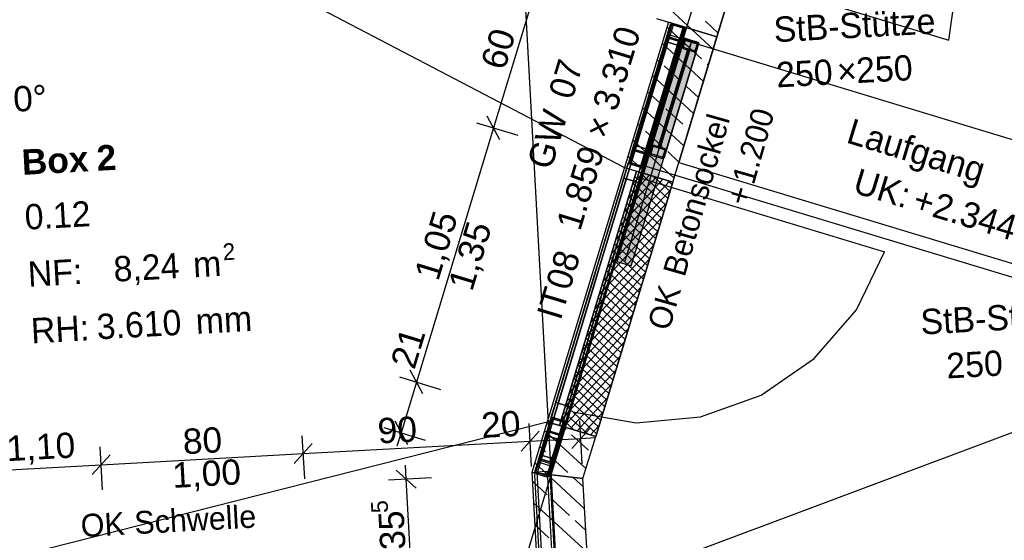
# Model space of a CAD drawing. Extents: x 199 to 1388, y 138 to 979.
# Tile 70 of 155: x 599 to 677, y 567 to 608. Entities that reach past the tile are written whole.
import ezdxf
from ezdxf.lldxf.tags import DXFTag

# ---------------------------------------------------------------- set-up
doc = ezdxf.new("R2010")
doc.units = 0
doc.layers.get('0').update_dxf_attribs({"lineweight": 25})
for name, color, linetype, lineweight, true_color in [('01AFU Allgemein Bemaßung-A07ET47HDI', 7, 'Continuous', 25, 0x848484), ('20 Bodenaufbau - Gefällelinien', 7, 'Continuous', 25, 0x848484), ('20 Dach Stb-Decke-A07ET47IDI', 7, 'Continuous', 25, 0x848484), ('20 Gitter Laufgänge-A07ET47XDI', 7, 'Continuous', 25, 0x848484), ('20 Gitterwände - Beschriftung-A07ET47UDI', 7, 'Continuous', 25, 0x848484), ('20 Gitterwände-A07ET47DDI', 7, 'Continuous', 25, 0x848484), ('20 Höhen Schwellen', 7, 'Continuous', 25, 0x848484), ('20 Innenwände - Sockel-A07ET47LDI', 7, 'Continuous', 25, 0x848484), ('20 Platzbedarf Schieber', 7, 'Continuous', 25, 0x848484), ('20 Räume Innen', 7, 'Continuous', 25, 0x848484), ('20 Schieber', 7, 'Continuous', 25, 0x848484), ('20 Stützen - Beschriftung-A07ET47VDI', 7, 'Continuous', 25, 0x848484), ('20 Stützen-A07ET47WDI', 7, 'Continuous', 25, 0x848484), ('70 Bodenabläufe+Rinnen', 7, 'Continuous', 25, 0x848484), ('A-0', 7, 'Continuous', 25, 0x848484), ('H_Raumnummer', 7, 'Continuous', 18, 0xcc9900), ('UPO_Loop2', 140, 'Continuous', 30, 0x00bfff), ('Uponor_ZonenGrenze', 1, 'Continuous', 25, 0xff0000)]:
    doc.layers.add(name, color=color, linetype=linetype, lineweight=lineweight, true_color=true_color)
doc.layers.add('02 Raster Gebäude-A07ET47NDI', color=7, linetype='Continuous', lineweight=25)
doc.styles.get("Standard").update_dxf_attribs({"font": 'arial.ttf'})
tags = doc.linetypes.add('Raster-A07ET47ODI', pattern=[0.2, 0.1, -0.05, 0, -0.05]).pattern_tags.tags
tags[10:11] = [DXFTag(74, 4), DXFTag(75, 0), DXFTag(340, '0'), DXFTag(46, 1.0), DXFTag(50, 0.0), DXFTag(44, 0.0), DXFTag(45, 0.0)]
tags[8:9] = [DXFTag(74, 4), DXFTag(75, 0), DXFTag(340, '0'), DXFTag(46, 1.0), DXFTag(50, 0.0), DXFTag(44, 0.0), DXFTag(45, 0.0)]
tags[6:7] = [DXFTag(74, 4), DXFTag(75, 0), DXFTag(340, '0'), DXFTag(46, 1.0), DXFTag(50, 0.0), DXFTag(44, 0.0), DXFTag(45, 0.0)]
tags[4:5] = [DXFTag(74, 4), DXFTag(75, 0), DXFTag(340, '0'), DXFTag(46, 1.0), DXFTag(50, 0.0), DXFTag(44, 0.0), DXFTag(45, 0.0)]
tags = doc.linetypes.add('Strichlinie', pattern=[0.75, 0.5, -0.25]).pattern_tags.tags
tags[6:7] = [DXFTag(74, 4), DXFTag(75, 0), DXFTag(340, '0'), DXFTag(46, 1.0), DXFTag(50, 0.0), DXFTag(44, 0.0), DXFTag(45, 0.0)]
tags[4:5] = [DXFTag(74, 4), DXFTag(75, 0), DXFTag(340, '0'), DXFTag(46, 1.0), DXFTag(50, 0.0), DXFTag(44, 0.0), DXFTag(45, 0.0)]
tags = doc.linetypes.add('Strichlinie eng-A07ET47GDI', pattern=[0.115, 0.075, -0.04]).pattern_tags.tags
tags[6:7] = [DXFTag(74, 4), DXFTag(75, 0), DXFTag(340, '0'), DXFTag(46, 1.0), DXFTag(50, 0.0), DXFTag(44, 0.0), DXFTag(45, 0.0)]
tags[4:5] = [DXFTag(74, 4), DXFTag(75, 0), DXFTag(340, '0'), DXFTag(46, 1.0), DXFTag(50, 0.0), DXFTag(44, 0.0), DXFTag(45, 0.0)]
tags = doc.linetypes.add('Strichpunktx2', pattern=[2, 1, -0.5, 0, -0.5]).pattern_tags.tags
tags[10:11] = [DXFTag(74, 4), DXFTag(75, 0), DXFTag(340, '0'), DXFTag(46, 1.0), DXFTag(50, 0.0), DXFTag(44, 0.0), DXFTag(45, 0.0)]
tags[8:9] = [DXFTag(74, 4), DXFTag(75, 0), DXFTag(340, '0'), DXFTag(46, 1.0), DXFTag(50, 0.0), DXFTag(44, 0.0), DXFTag(45, 0.0)]
tags[6:7] = [DXFTag(74, 4), DXFTag(75, 0), DXFTag(340, '0'), DXFTag(46, 1.0), DXFTag(50, 0.0), DXFTag(44, 0.0), DXFTag(45, 0.0)]
tags[4:5] = [DXFTag(74, 4), DXFTag(75, 0), DXFTag(340, '0'), DXFTag(46, 1.0), DXFTag(50, 0.0), DXFTag(44, 0.0), DXFTag(45, 0.0)]
tags = doc.linetypes.add('Öffnungslinie Tür Fenster-A07ET47JDI', pattern=[0.115, 0.075, -0.04]).pattern_tags.tags
tags[6:7] = [DXFTag(74, 4), DXFTag(75, 0), DXFTag(340, '0'), DXFTag(46, 1.0), DXFTag(50, 0.0), DXFTag(44, 0.0), DXFTag(45, 0.0)]
tags[4:5] = [DXFTag(74, 4), DXFTag(75, 0), DXFTag(340, '0'), DXFTag(46, 1.0), DXFTag(50, 0.0), DXFTag(44, 0.0), DXFTag(45, 0.0)]

# ---------------------------------------------------------------- blocks, each defined once
blk = doc.blocks.new('Referenz-A07ET47ZDI', base_point=(226.995, 158.1))
at = {"layer": '01AFU Allgemein Bemaßung-A07ET47HDI'}
for p, q in [((639.937, 611.115), (636.454, 599.628)), ((636.954, 598.692), (635.954, 600.563)), ((635.108, 600.036), (638.368, 599.047)), ((636.454, 599.628), (630.363, 579.539)), ((630.863, 578.604), (629.863, 580.474)), ((629.017, 579.947), (632.277, 578.959)), ((630.363, 579.539), (629.147, 575.53)), ((628.647, 576.465), (629.647, 574.594)), ((643.459, 573.081), (643.272, 576.482)), ((627.801, 575.938), (631.061, 574.949)), ((640.063, 575.649), (638.647, 574.069)), ((639.465, 572.862), (639.278, 576.263)), ((642.641, 574.288), (644.057, 575.868)), ((621.536, 571.881), (621.35, 575.282)), ((621.427, 573.878), (639.355, 574.859)), ((629.147, 575.53), (628.821, 574.453)), ((639.355, 574.859), (643.349, 575.078)), ((643.349, 575.078), (644.473, 575.139)), ((605.56, 571.006), (605.374, 574.407)), ((622.135, 574.668), (620.719, 573.088)), ((606.159, 573.793), (604.743, 572.213)), ((605.451, 573.003), (621.427, 573.878)), ((583.476, 571.8), (605.451, 573.003)), ((630.351, 571.143), (628.772, 572.559)), ((629.561, 571.851), (629.5, 572.974)), ((631.558, 571.96), (628.157, 571.774)), ((629.95, 564.747), (629.561, 571.851))]:
    blk.add_line(p, q, dxfattribs=at)
at = {"layer": '02 Raster Gebäude-A07ET47NDI', "linetype": 'Raster-A07ET47ODI', "ltscale": 56.250004}
for p, q in [((620.326, 949.934), (657.302, 274.449)), ((549.598, 270.755), (710.068, 800))]:
    blk.add_line(p, q, dxfattribs=at)
at = {"layer": '20 Bodenaufbau - Gefällelinien', "linetype": 'Öffnungslinie Tür Fenster-A07ET47JDI', "ltscale": 56.250004}
for p, q in [((589.948, 626.272), (646.795, 596.492)), ((585.119, 562.293), (640.704, 576.403)), ((680.499, 576.691), (644.01, 563.013))]:
    blk.add_line(p, q, dxfattribs=at)
at = {"layer": '20 Dach Stb-Decke-A07ET47IDI', "linetype": 'Öffnungslinie Tür Fenster-A07ET47JDI', "ltscale": 56.250004}
for p, q in [((687.076, 715.555), (651.096, 596.89)), ((651.096, 596.89), (689.375, 585.284))]:
    blk.add_line(p, q, dxfattribs=at)
at = {"layer": '20 Gitter Laufgänge-A07ET47XDI', "linetype": 'Strichlinie', "ltscale": 56.250004}
for p, q in [((651.331, 606.613), (648.311, 596.661)), ((692.472, 594.13), (651.331, 606.613)), ((648.311, 596.661), (689.452, 584.178))]:
    blk.add_line(p, q, dxfattribs=at)
at = {"layer": '20 Gitterwände-A07ET47DDI', "linetype": 'Strichlinie', "ltscale": 56.250004}
for p, q in [((653.292, 612.379), (672.432, 606.577)), ((672.432, 606.577), (673.119, 611.626)), ((648.214, 595.642), (667.353, 589.836)), ((665.12, 585.256), (667.353, 589.836)), ((661.796, 581.394), (665.12, 585.256)), ((657.601, 578.504), (661.796, 581.394)), ((652.808, 576.774), (657.601, 578.504)), ((642.71, 577.169), (647.734, 576.319)), ((647.734, 576.319), (652.808, 576.774))]:
    blk.add_line(p, q, dxfattribs=at)
at = {"layer": '20 Gitterwände-A07ET47DDI', "linetype": 'Strichlinie eng-A07ET47GDI', "ltscale": 56.250004}
for p, q in [((650.412, 607.73), (647.103, 596.817)), ((650.661, 607.863), (647.294, 596.759)), ((651.427, 607.631), (648.06, 596.527)), ((650.412, 607.73), (650.467, 607.818)), ((650.467, 607.818), (650.558, 607.867)), ((650.558, 607.867), (650.661, 607.863)), ((650.661, 607.863), (651.427, 607.631)), ((651.427, 607.631), (651.515, 607.577)), ((651.515, 607.577), (651.564, 607.485)), ((651.564, 607.485), (651.56, 607.382)), ((651.56, 607.382), (648.251, 596.469)), ((647.103, 596.817), (644.618, 588.622)), ((647.294, 596.759), (644.81, 588.564)), ((648.06, 596.527), (645.575, 588.332)), ((648.251, 596.469), (645.767, 588.274)), ((644.618, 588.622), (644.393, 587.88)), ((644.81, 588.564), (644.584, 587.822)), ((645.575, 588.332), (645.35, 587.59)), ((645.767, 588.274), (645.541, 587.532)), ((644.393, 587.88), (640.675, 575.618)), ((644.584, 587.822), (640.867, 575.56)), ((645.35, 587.59), (641.632, 575.328)), ((645.541, 587.532), (641.824, 575.27)), ((640.675, 575.618), (639.738, 572.527)), ((640.867, 575.56), (639.872, 572.278)), ((641.632, 575.328), (640.637, 572.046)), ((641.824, 575.27), (640.887, 572.179)), ((639.738, 572.527), (639.735, 572.424)), ((639.721, 572.307), (639.699, 572.205)), ((639.699, 572.205), (640.068, 565.501)), ((639.79, 572.384), (639.721, 572.307)), ((639.735, 572.424), (639.784, 572.333)), ((639.784, 572.333), (639.872, 572.278)), ((639.888, 572.416), (639.79, 572.384)), ((639.872, 572.278), (640.637, 572.046)), ((640.687, 572.46), (639.888, 572.416)), ((639.888, 572.416), (640.278, 565.312)), ((640.637, 572.046), (640.741, 572.042)), ((640.687, 572.46), (641.077, 565.356)), ((640.788, 572.439), (640.687, 572.46)), ((640.741, 572.042), (640.832, 572.091)), ((640.865, 572.37), (640.788, 572.439)), ((640.832, 572.091), (640.887, 572.179)), ((640.898, 572.271), (640.865, 572.37)), ((640.898, 572.271), (641.266, 565.567))]:
    blk.add_line(p, q, dxfattribs=at)
at = {"layer": '20 Gitterwände-A07ET47DDI'}
for p, q in [((650.18, 606.965), (650.412, 607.73)), ((650.275, 606.935), (650.508, 607.701)), ((650.412, 607.73), (650.467, 607.818)), ((650.467, 607.818), (650.558, 607.867)), ((650.508, 607.701), (650.535, 607.745)), ((650.535, 607.745), (650.581, 607.769)), ((650.558, 607.867), (650.661, 607.863)), ((650.581, 607.769), (650.632, 607.768)), ((650.632, 607.768), (651.398, 607.536)), ((650.661, 607.863), (651.427, 607.631)), ((650.9, 607.791), (650.825, 607.709)), ((651.431, 607.629), (651.356, 607.548)), ((651.398, 607.536), (651.442, 607.508)), ((651.427, 607.631), (651.515, 607.577)), ((651.442, 607.508), (651.466, 607.463)), ((651.515, 607.577), (651.564, 607.485)), ((651.56, 607.382), (651.564, 607.485)), ((647.393, 597.774), (650.18, 606.965)), ((647.643, 597.907), (650.313, 606.715)), ((650.217, 606.744), (650.125, 606.438)), ((650.176, 606.861), (650.18, 606.965)), ((650.176, 606.861), (650.225, 606.77)), ((650.356, 607.201), (650.2, 607.032)), ((651.174, 606.454), (650.217, 606.744)), ((650.225, 606.77), (650.313, 606.715)), ((650.274, 606.884), (650.275, 606.935)), ((650.274, 606.884), (650.298, 606.838)), ((650.387, 606.958), (650.291, 606.987)), ((650.298, 606.838), (650.342, 606.811)), ((650.313, 606.715), (651.079, 606.483)), ((650.342, 606.811), (650.387, 606.958)), ((650.342, 606.811), (651.108, 606.579)), ((651.152, 606.726), (650.387, 606.958)), ((650.603, 606.732), (650.528, 606.65)), ((651.108, 606.579), (651.152, 606.726)), ((651.248, 606.697), (651.152, 606.726)), ((651.232, 606.645), (651.465, 607.411)), ((651.328, 606.616), (651.56, 607.382)), ((651.465, 607.411), (651.466, 607.463)), ((650.125, 606.438), (647.64, 598.243)), ((650.22, 606.409), (647.735, 598.214)), ((647.735, 598.214), (650.22, 606.409)), ((648.408, 597.675), (651.079, 606.483)), ((648.501, 597.981), (650.986, 606.177)), ((650.986, 606.177), (648.501, 597.981)), ((648.541, 597.426), (651.328, 606.616)), ((648.597, 597.952), (651.082, 606.148)), ((650.22, 606.409), (650.125, 606.438)), ((650.125, 606.438), (651.082, 606.148)), ((650.986, 606.177), (650.22, 606.409)), ((651.082, 606.148), (650.986, 606.177)), ((651.079, 606.483), (651.182, 606.48)), ((651.082, 606.148), (651.174, 606.454)), ((651.108, 606.579), (651.159, 606.577)), ((651.159, 606.577), (651.205, 606.601)), ((651.182, 606.48), (651.273, 606.528)), ((651.205, 606.601), (651.232, 606.645)), ((651.273, 606.528), (651.328, 606.616)), ((647.64, 598.243), (647.547, 597.936)), ((648.597, 597.952), (647.64, 598.243)), ((647.64, 598.243), (647.735, 598.214)), ((647.735, 598.214), (648.501, 597.981)), ((647.161, 597.008), (647.393, 597.774)), ((647.257, 596.979), (647.489, 597.745)), ((647.323, 596.855), (647.613, 597.812)), ((647.393, 597.774), (647.448, 597.862)), ((647.448, 597.862), (647.539, 597.911)), ((647.489, 597.745), (647.516, 597.789)), ((647.516, 597.789), (647.562, 597.813)), ((647.539, 597.911), (647.643, 597.907)), ((647.547, 597.936), (648.504, 597.646)), ((647.562, 597.813), (647.613, 597.812)), ((647.613, 597.812), (648.379, 597.579)), ((647.643, 597.907), (648.408, 597.675)), ((647.85, 597.844), (647.774, 597.763)), ((648.089, 596.622), (648.379, 597.579)), ((648.214, 596.689), (648.446, 597.455)), ((648.381, 597.683), (648.306, 597.602)), ((648.309, 596.66), (648.541, 597.426)), ((648.379, 597.579), (648.423, 597.552)), ((648.408, 597.675), (648.496, 597.62)), ((648.423, 597.552), (648.447, 597.506)), ((648.446, 597.455), (648.447, 597.506)), ((648.496, 597.62), (648.545, 597.529)), ((648.501, 597.981), (648.597, 597.952)), ((648.504, 597.646), (648.597, 597.952)), ((648.541, 597.426), (648.545, 597.529)), ((644.618, 588.622), (647.103, 596.817)), ((644.81, 588.564), (647.294, 596.759)), ((647.103, 596.817), (646.755, 595.669)), ((647.103, 596.817), (647.161, 597.008)), ((648.251, 596.469), (647.103, 596.817)), ((647.158, 596.905), (647.161, 597.008)), ((647.158, 596.905), (647.206, 596.814)), ((647.357, 597.31), (647.201, 597.141)), ((647.206, 596.814), (647.294, 596.759)), ((647.255, 596.928), (647.257, 596.979)), ((647.255, 596.928), (647.279, 596.882)), ((647.279, 596.882), (647.323, 596.855)), ((647.294, 596.759), (648.06, 596.527)), ((647.323, 596.855), (648.089, 596.622)), ((647.553, 596.785), (647.478, 596.703)), ((648.089, 596.622), (648.141, 596.621)), ((648.141, 596.621), (648.186, 596.645)), ((648.186, 596.645), (648.214, 596.689)), ((648.251, 596.469), (648.309, 596.66)), ((648.255, 596.572), (648.309, 596.66)), ((645.575, 588.332), (648.06, 596.527)), ((645.767, 588.274), (648.251, 596.469)), ((647.903, 595.32), (648.251, 596.469)), ((648.06, 596.527), (648.163, 596.523)), ((648.163, 596.523), (648.255, 596.572)), ((646.755, 595.669), (641.372, 577.915)), ((641.563, 577.857), (646.946, 595.611)), ((646.946, 595.611), (641.563, 577.857)), ((642.329, 577.625), (647.712, 595.378)), ((647.712, 595.378), (642.329, 577.625)), ((642.52, 577.567), (647.903, 595.32)), ((646.946, 595.611), (646.755, 595.669)), ((646.755, 595.669), (647.903, 595.32)), ((647.712, 595.378), (646.946, 595.611)), ((647.903, 595.32), (647.712, 595.378)), ((640.965, 576.575), (644.618, 588.622)), ((641.215, 576.708), (644.81, 588.564)), ((641.98, 576.476), (645.575, 588.332)), ((642.114, 576.227), (645.767, 588.274)), ((641.372, 577.915), (641.023, 576.766)), ((641.372, 577.915), (641.563, 577.857)), ((642.52, 577.567), (641.372, 577.915)), ((641.563, 577.857), (642.329, 577.625)), ((642.172, 576.418), (642.52, 577.567)), ((642.329, 577.625), (642.52, 577.567)), ((640.733, 575.809), (640.965, 576.575)), ((640.829, 575.78), (641.061, 576.546)), ((641.026, 576.43), (640.87, 576.261)), ((640.896, 575.656), (641.186, 576.613)), ((640.965, 576.575), (641.02, 576.663)), ((641.02, 576.663), (641.111, 576.712)), ((641.023, 576.766), (642.172, 576.418)), ((641.061, 576.546), (641.088, 576.59)), ((641.088, 576.59), (641.134, 576.614)), ((641.111, 576.712), (641.215, 576.708)), ((641.134, 576.614), (641.186, 576.613)), ((641.186, 576.613), (641.951, 576.38)), ((641.268, 576.692), (641.192, 576.611)), ((641.215, 576.708), (641.98, 576.476)), ((641.661, 575.423), (641.951, 576.38)), ((641.951, 576.38), (641.995, 576.353)), ((641.98, 576.476), (642.068, 576.422)), ((642.068, 576.422), (642.117, 576.33)), ((639.97, 573.293), (640.675, 575.618)), ((640.675, 575.618), (640.733, 575.809)), ((640.73, 575.706), (640.733, 575.809)), ((640.73, 575.706), (640.779, 575.615)), ((640.779, 575.615), (640.867, 575.56)), ((640.827, 575.729), (640.829, 575.78)), ((640.827, 575.729), (640.852, 575.683)), ((640.852, 575.683), (640.896, 575.656)), ((640.896, 575.656), (641.661, 575.423)), ((641.786, 575.49), (642.018, 576.256)), ((641.882, 575.461), (642.114, 576.227)), ((642.072, 576.09), (641.917, 575.921)), ((641.995, 576.353), (642.02, 576.307)), ((642.018, 576.256), (642.02, 576.307)), ((642.114, 576.227), (642.117, 576.33)), ((640.678, 575.283), (640.217, 573.762)), ((640.22, 573.426), (640.867, 575.56)), ((640.774, 575.254), (640.313, 573.733)), ((640.313, 573.733), (640.774, 575.254)), ((640.771, 575.589), (640.678, 575.283)), ((640.774, 575.254), (640.678, 575.283)), ((640.678, 575.283), (641.635, 574.993)), ((641.728, 575.299), (640.771, 575.589)), ((641.539, 575.022), (640.774, 575.254)), ((640.867, 575.56), (641.632, 575.328)), ((640.985, 573.194), (641.632, 575.328)), ((641.539, 575.022), (641.078, 573.5)), ((641.078, 573.5), (641.539, 575.022)), ((641.119, 572.945), (641.824, 575.27)), ((641.174, 573.471), (641.635, 574.993)), ((641.502, 575.472), (641.427, 575.39)), ((641.635, 574.993), (641.539, 575.022)), ((641.632, 575.328), (641.736, 575.324)), ((641.635, 574.993), (641.728, 575.299)), ((641.661, 575.423), (641.713, 575.422)), ((641.713, 575.422), (641.759, 575.446)), ((641.736, 575.324), (641.827, 575.373)), ((641.759, 575.446), (641.786, 575.49)), ((641.824, 575.27), (641.882, 575.461)), ((641.827, 575.373), (641.882, 575.461)), ((639.738, 572.527), (639.97, 573.293)), ((639.834, 572.498), (640.066, 573.264)), ((639.97, 573.293), (640.025, 573.381)), ((640.025, 573.381), (640.116, 573.43)), ((640.066, 573.264), (640.093, 573.308)), ((640.093, 573.308), (640.139, 573.332)), ((640.116, 573.43), (640.22, 573.426)), ((640.217, 573.762), (640.124, 573.455)), ((640.124, 573.455), (641.081, 573.165)), ((640.136, 573.149), (640.191, 573.331)), ((640.139, 573.332), (640.191, 573.331)), ((640.191, 573.331), (640.956, 573.099)), ((640.28, 573.408), (640.205, 573.326)), ((641.174, 573.471), (640.217, 573.762)), ((640.217, 573.762), (640.313, 573.733)), ((640.22, 573.426), (640.985, 573.194)), ((640.313, 573.733), (641.078, 573.5)), ((641.078, 573.5), (641.174, 573.471)), ((641.081, 573.165), (641.174, 573.471)), ((639.735, 572.424), (639.738, 572.527)), ((639.832, 572.447), (639.834, 572.498)), ((640.026, 573.133), (639.871, 572.964)), ((640.136, 573.149), (640.04, 573.178)), ((640.901, 572.917), (640.136, 573.149)), ((640.791, 572.208), (641.023, 572.974)), ((640.887, 572.179), (641.119, 572.945)), ((640.901, 572.917), (640.956, 573.099)), ((640.997, 572.888), (640.901, 572.917)), ((641.073, 572.793), (640.917, 572.624)), ((640.956, 573.099), (641, 573.071)), ((640.985, 573.194), (641.073, 573.14)), ((641, 573.071), (641.025, 573.026)), ((641.023, 572.974), (641.025, 573.026)), ((641.073, 573.14), (641.122, 573.048)), ((641.119, 572.945), (641.122, 573.048)), ((639.735, 572.424), (639.784, 572.333)), ((639.784, 572.333), (639.872, 572.278)), ((639.832, 572.447), (639.857, 572.401)), ((639.857, 572.401), (639.901, 572.374)), ((639.872, 572.278), (640.637, 572.046)), ((639.901, 572.374), (640.666, 572.142)), ((640.515, 572.188), (640.439, 572.106)), ((640.637, 572.046), (640.741, 572.042)), ((640.666, 572.142), (640.718, 572.14)), ((640.718, 572.14), (640.764, 572.164)), ((640.741, 572.042), (640.832, 572.091)), ((640.764, 572.164), (640.791, 572.208)), ((640.832, 572.091), (640.887, 572.179))]:
    blk.add_line(p, q, dxfattribs=at)
at = {"layer": '20 Innenwände - Sockel-A07ET47LDI'}
for p, q in [((650.278, 607.98), (646.795, 596.492)), ((651.124, 606.706), (650.161, 607.594)), ((654.106, 606.819), (650.278, 607.98)), ((650.623, 595.331), (654.106, 606.819)), ((653.815, 605.857), (652.118, 607.422)), ((653.041, 603.306), (649.775, 606.318)), ((652.888, 605.079), (651.565, 606.299)), ((649.497, 604.942), (649.388, 605.042)), ((651.261, 603.315), (649.938, 604.535)), ((653.428, 604.581), (653.329, 604.672)), ((652.268, 600.755), (649.001, 603.767)), ((652.654, 602.03), (651.703, 602.908)), ((649.634, 601.55), (648.614, 602.491)), ((651.494, 598.203), (648.228, 601.215)), ((651.399, 599.923), (650.076, 601.144)), ((648.008, 599.786), (647.841, 599.94)), ((649.772, 598.159), (648.449, 599.379)), ((651.881, 599.479), (651.84, 599.517)), ((650.721, 595.652), (647.454, 598.664)), ((648.145, 596.395), (647.067, 597.388)), ((651.107, 596.928), (650.213, 597.752)), ((646.795, 596.492), (650.623, 595.331)), ((648.649, 595.93), (648.586, 595.988)), ((640.704, 576.403), (639.489, 572.394)), ((640.704, 576.403), (644.532, 575.243)), ((643.758, 572.691), (640.492, 575.703)), ((642.187, 575.772), (641.893, 576.043)), ((643.952, 574.145), (642.628, 575.365)), ((643.521, 571.909), (644.532, 575.243)), ((644.532, 575.242), (644.53, 575.243)), ((640.56, 574.007), (640.105, 574.427)), ((642.325, 572.38), (641.001, 573.601)), ((640.697, 572.249), (639.718, 573.151)), ((639.489, 572.394), (639.879, 565.29)), ((643.653, 569.524), (640.697, 572.249)), ((643.558, 571.243), (642.766, 571.974)), ((643.873, 565.51), (643.521, 571.909)), ((640.698, 570.616), (639.527, 571.695)), ((642.462, 568.989), (641.139, 570.209)), ((643.841, 566.085), (639.622, 569.976)), ((640.835, 567.225), (639.716, 568.257)), ((643.747, 567.804), (642.903, 568.582))]:
    blk.add_line(p, q, dxfattribs=at)
at = {"layer": '20 Innenwände - Sockel-A07ET47LDI', "linetype": 'Strichlinie eng-A07ET47GDI', "ltscale": 109.375}
for p, q in [((646.795, 596.492), (640.704, 576.403)), ((646.795, 596.492), (650.623, 595.331)), ((650.623, 595.331), (644.532, 575.243)), ((640.704, 576.403), (644.532, 575.243))]:
    blk.add_line(p, q, dxfattribs=at)
at = {"layer": '20 Platzbedarf Schieber', "linetype": 'Strichlinie eng-A07ET47GDI', "ltscale": 56.250004}
for p, q in [((651.538, 606.717), (646.188, 589.074)), ((652.687, 606.369), (651.538, 606.717)), ((647.337, 588.726), (652.687, 606.369)), ((646.188, 589.074), (647.337, 588.726))]:
    blk.add_line(p, q, dxfattribs=at)
at = {"layer": '20 Platzbedarf Schieber'}
for points in [[(651.538, 602.581), (650.284, 602.581), (651.538, 606.717)], [(652.687, 606.369), (651.538, 606.369), (651.538, 606.717)], [(651.538, 602.581), (652.687, 606.369), (651.538, 606.369)], [(648.591, 592.863), (647.337, 592.863), (651.538, 602.581)], [(647.337, 592.863), (651.538, 602.581), (650.284, 602.581)], [(647.337, 589.074), (646.188, 589.074), (647.337, 592.863)], [(647.337, 588.726), (648.591, 592.863), (647.337, 592.863)], [(647.337, 588.726), (647.337, 589.074), (646.188, 589.074)]]:
    blk.add_solid(points, dxfattribs=at)
at = {"layer": '20 Schieber'}
for p, q in [((651.538, 606.717), (648.782, 597.626)), ((652.687, 606.369), (651.538, 606.717)), ((652.687, 606.369), (649.93, 597.278)), ((651.358, 606.118), (651.356, 606.092)), ((651.356, 606.092), (651.357, 606.065)), ((651.357, 606.065), (651.361, 606.04)), ((651.364, 606.143), (651.358, 606.118)), ((651.361, 606.04), (651.368, 606.015)), ((651.48, 606.526), (651.364, 606.143)), ((651.368, 606.015), (651.379, 605.991)), ((651.379, 605.991), (651.393, 605.969)), ((651.393, 605.969), (651.41, 605.948)), ((651.41, 605.948), (651.429, 605.93)), ((651.429, 605.93), (651.45, 605.915)), ((651.457, 606.101), (651.456, 606.088)), ((651.456, 606.088), (651.456, 606.075)), ((651.456, 606.075), (651.458, 606.062)), ((651.46, 606.114), (651.457, 606.101)), ((651.458, 606.062), (651.462, 606.05)), ((651.576, 606.497), (651.46, 606.114)), ((651.462, 606.05), (651.467, 606.038)), ((651.467, 606.038), (651.474, 606.027)), ((651.474, 606.027), (651.483, 606.017)), ((651.49, 606.55), (651.48, 606.526)), ((651.483, 606.017), (651.492, 606.008)), ((651.502, 606.573), (651.49, 606.55)), ((651.492, 606.008), (651.503, 606)), ((651.517, 606.595), (651.502, 606.573)), ((651.503, 606), (651.514, 605.994)), ((651.514, 605.994), (651.527, 605.989)), ((651.535, 606.614), (651.517, 606.595)), ((651.527, 605.989), (652.292, 605.757)), ((651.555, 606.63), (651.535, 606.614)), ((651.577, 606.644), (651.555, 606.63)), ((651.581, 606.509), (651.576, 606.497)), ((651.601, 606.655), (651.577, 606.644)), ((651.587, 606.521), (651.581, 606.509)), ((651.594, 606.531), (651.587, 606.521)), ((651.603, 606.541), (651.594, 606.531)), ((651.626, 606.663), (651.601, 606.655)), ((651.613, 606.549), (651.603, 606.541)), ((651.625, 606.556), (651.613, 606.549)), ((651.637, 606.561), (651.625, 606.556)), ((651.652, 606.667), (651.626, 606.663)), ((651.649, 606.565), (651.637, 606.561)), ((651.662, 606.567), (651.649, 606.565)), ((651.678, 606.668), (651.652, 606.667)), ((651.675, 606.568), (651.662, 606.567)), ((651.688, 606.567), (651.675, 606.568)), ((651.704, 606.665), (651.678, 606.668)), ((651.701, 606.564), (651.688, 606.567)), ((652.466, 606.331), (651.701, 606.564)), ((651.73, 606.659), (651.704, 606.665)), ((652.495, 606.427), (651.73, 606.659)), ((652.417, 605.824), (652.533, 606.207)), ((652.479, 606.327), (652.466, 606.331)), ((652.49, 606.321), (652.479, 606.327)), ((652.501, 606.313), (652.49, 606.321)), ((652.52, 606.418), (652.495, 606.427)), ((652.51, 606.304), (652.501, 606.313)), ((652.519, 606.294), (652.51, 606.304)), ((652.513, 605.795), (652.629, 606.178)), ((652.526, 606.283), (652.519, 606.294)), ((652.543, 606.406), (652.52, 606.418)), ((652.531, 606.271), (652.526, 606.283)), ((652.535, 606.258), (652.531, 606.271)), ((652.533, 606.207), (652.536, 606.219)), ((652.537, 606.246), (652.535, 606.258)), ((652.536, 606.219), (652.537, 606.232)), ((652.537, 606.232), (652.537, 606.246)), ((652.564, 606.39), (652.543, 606.406)), ((652.583, 606.372), (652.564, 606.39)), ((652.6, 606.352), (652.583, 606.372)), ((652.614, 606.33), (652.6, 606.352)), ((652.624, 606.306), (652.614, 606.33)), ((652.632, 606.281), (652.624, 606.306)), ((652.629, 606.178), (652.635, 606.203)), ((652.636, 606.255), (652.632, 606.281)), ((652.635, 606.203), (652.637, 606.229)), ((652.637, 606.229), (652.636, 606.255)), ((651.45, 605.915), (651.473, 605.903)), ((651.473, 605.903), (651.498, 605.894)), ((651.498, 605.894), (652.263, 605.662)), ((652.263, 605.662), (652.289, 605.656)), ((652.289, 605.656), (652.315, 605.653)), ((652.292, 605.757), (652.305, 605.754)), ((652.305, 605.754), (652.318, 605.753)), ((652.315, 605.653), (652.341, 605.654)), ((652.318, 605.753), (652.331, 605.753)), ((652.331, 605.753), (652.344, 605.756)), ((652.341, 605.654), (652.367, 605.658)), ((652.344, 605.756), (652.356, 605.759)), ((652.356, 605.759), (652.368, 605.765)), ((652.367, 605.658), (652.392, 605.666)), ((652.368, 605.765), (652.379, 605.772)), ((652.379, 605.772), (652.39, 605.78)), ((652.39, 605.78), (652.399, 605.789)), ((652.392, 605.666), (652.416, 605.677)), ((652.399, 605.789), (652.406, 605.8)), ((652.406, 605.8), (652.412, 605.812)), ((652.412, 605.812), (652.417, 605.824)), ((652.416, 605.677), (652.438, 605.69)), ((652.438, 605.69), (652.458, 605.707)), ((652.458, 605.707), (652.476, 605.726)), ((652.476, 605.726), (652.491, 605.747)), ((652.491, 605.747), (652.503, 605.77)), ((652.503, 605.77), (652.513, 605.795)), ((648.948, 598.152), (648.936, 598.129)), ((648.963, 598.173), (648.948, 598.152)), ((648.981, 598.192), (648.963, 598.173)), ((649.002, 598.209), (648.981, 598.192)), ((649.024, 598.223), (649.002, 598.209)), ((649.048, 598.234), (649.024, 598.223)), ((649.073, 598.241), (649.048, 598.234)), ((649.098, 598.246), (649.073, 598.241)), ((649.125, 598.246), (649.098, 598.246)), ((649.151, 598.244), (649.125, 598.246)), ((649.176, 598.238), (649.151, 598.244)), ((649.942, 598.006), (649.176, 598.238)), ((648.782, 597.626), (649.93, 597.278)), ((648.805, 597.696), (648.802, 597.67)), ((648.802, 597.67), (648.803, 597.644)), ((648.803, 597.644), (648.807, 597.618)), ((648.811, 597.722), (648.805, 597.696)), ((648.807, 597.618), (648.815, 597.593)), ((648.927, 598.105), (648.811, 597.722)), ((648.815, 597.593), (648.826, 597.569)), ((648.826, 597.569), (648.839, 597.547)), ((648.839, 597.547), (648.856, 597.527)), ((648.856, 597.527), (648.875, 597.509)), ((648.875, 597.509), (648.896, 597.494)), ((648.896, 597.494), (648.92, 597.482)), ((648.903, 597.68), (648.902, 597.667)), ((648.902, 597.667), (648.903, 597.654)), ((648.906, 597.693), (648.903, 597.68)), ((648.903, 597.654), (648.905, 597.641)), ((648.905, 597.641), (648.908, 597.629)), ((649.022, 598.076), (648.906, 597.693)), ((648.908, 597.629), (648.914, 597.617)), ((648.914, 597.617), (648.921, 597.605)), ((648.92, 597.482), (648.944, 597.472)), ((648.921, 597.605), (648.929, 597.595)), ((648.936, 598.129), (648.927, 598.105)), ((648.929, 597.595), (648.939, 597.586)), ((648.939, 597.586), (648.949, 597.579)), ((648.944, 597.472), (649.71, 597.24)), ((648.949, 597.579), (648.961, 597.573)), ((648.961, 597.573), (648.973, 597.568)), ((648.973, 597.568), (649.739, 597.336)), ((649.027, 598.088), (649.022, 598.076)), ((649.033, 598.099), (649.027, 598.088)), ((649.041, 598.11), (649.033, 598.099)), ((649.05, 598.12), (649.041, 598.11)), ((649.06, 598.128), (649.05, 598.12)), ((649.071, 598.135), (649.06, 598.128)), ((649.083, 598.14), (649.071, 598.135)), ((649.095, 598.144), (649.083, 598.14)), ((649.108, 598.146), (649.095, 598.144)), ((649.121, 598.146), (649.108, 598.146)), ((649.134, 598.145), (649.121, 598.146)), ((649.147, 598.142), (649.134, 598.145)), ((649.913, 597.91), (649.147, 598.142)), ((649.845, 597.368), (649.853, 597.379)), ((649.853, 597.379), (649.859, 597.39)), ((649.859, 597.39), (649.863, 597.403)), ((649.863, 597.403), (649.979, 597.785)), ((649.925, 597.905), (649.913, 597.91)), ((649.936, 597.899), (649.925, 597.905)), ((649.947, 597.892), (649.936, 597.899)), ((649.966, 597.997), (649.942, 598.006)), ((649.957, 597.883), (649.947, 597.892)), ((649.95, 597.349), (649.959, 597.374)), ((649.965, 597.873), (649.957, 597.883)), ((649.959, 597.374), (650.075, 597.756)), ((649.972, 597.862), (649.965, 597.873)), ((649.989, 597.984), (649.966, 597.997)), ((649.977, 597.85), (649.972, 597.862)), ((649.981, 597.837), (649.977, 597.85)), ((649.979, 597.785), (649.982, 597.798)), ((649.983, 597.824), (649.981, 597.837)), ((649.982, 597.798), (649.984, 597.811)), ((649.984, 597.811), (649.983, 597.824)), ((650.011, 597.969), (649.989, 597.984)), ((650.03, 597.951), (650.011, 597.969)), ((650.046, 597.931), (650.03, 597.951)), ((650.06, 597.909), (650.046, 597.931)), ((650.071, 597.885), (650.06, 597.909)), ((650.078, 597.86), (650.071, 597.885)), ((650.075, 597.756), (650.081, 597.782)), ((650.083, 597.834), (650.078, 597.86)), ((650.081, 597.782), (650.084, 597.808)), ((650.084, 597.808), (650.083, 597.834)), ((649.71, 597.24), (649.735, 597.234)), ((649.735, 597.234), (649.761, 597.232)), ((649.739, 597.336), (649.751, 597.333)), ((649.751, 597.333), (649.764, 597.332)), ((649.761, 597.232), (649.787, 597.233)), ((649.764, 597.332), (649.777, 597.332)), ((649.777, 597.332), (649.79, 597.334)), ((649.787, 597.233), (649.813, 597.237)), ((649.79, 597.334), (649.803, 597.338)), ((649.803, 597.338), (649.815, 597.343)), ((649.813, 597.237), (649.838, 597.244)), ((649.815, 597.343), (649.826, 597.35)), ((649.826, 597.35), (649.836, 597.359)), ((649.836, 597.359), (649.845, 597.368)), ((649.838, 597.244), (649.862, 597.255)), ((649.862, 597.255), (649.884, 597.269)), ((649.884, 597.269), (649.904, 597.286)), ((649.904, 597.286), (649.922, 597.305)), ((649.922, 597.305), (649.937, 597.326)), ((649.937, 597.326), (649.95, 597.349))]:
    blk.add_line(p, q, dxfattribs=at)
at = {"layer": '20 Schieber', "linetype": 'Strichpunktx2', "ltscale": 56.250004}
for p, q in [((652.113, 606.543), (646.823, 589.099)), ((651.996, 606.16), (649.472, 597.835))]:
    blk.add_line(p, q, dxfattribs=at)
at = {"layer": '20 Schieber', "linetype": 'ByBlock', "ltscale": 56.250004}
for p, q in [((651.48, 606.526), (651.48, 606.526)), ((651.576, 606.497), (651.576, 606.497)), ((648.927, 598.105), (648.927, 598.105)), ((649.022, 598.076), (649.022, 598.076))]:
    blk.add_line(p, q, dxfattribs=at)
at = {"layer": '20 Schieber', "linetype": 'Strichlinie eng-A07ET47GDI', "ltscale": 56.250004}
for p, q in [((651.785, 605.807), (649.463, 598.151)), ((649.655, 598.093), (651.976, 605.749)), ((651.976, 605.749), (651.785, 605.807)), ((649.463, 598.151), (649.655, 598.093))]:
    blk.add_line(p, q, dxfattribs=at)
at = {"layer": '20 Stützen-A07ET47WDI'}
for p, q in [((654.106, 606.819), (655.557, 611.604)), ((652.118, 607.422), (649.732, 609.622)), ((649.322, 608.27), (654.106, 606.819)), ((654.202, 607.133), (653.192, 608.064))]:
    blk.add_line(p, q, dxfattribs=at)
at = {"layer": '70 Bodenabläufe+Rinnen'}
for p, q in [((641.661, 576.113), (647.752, 596.202)), ((648.771, 595.893), (647.114, 594.096)), ((648.239, 596.054), (647.447, 595.195)), ((647.752, 596.202), (650.623, 595.331)), ((650.237, 594.057), (647.989, 596.13)), ((650.623, 595.331), (644.532, 575.243)), ((650.365, 595.41), (646.114, 590.799)), ((649.834, 595.571), (646.448, 591.898)), ((649.302, 595.732), (646.781, 592.997)), ((649.915, 592.994), (647.465, 595.253)), ((650.076, 593.526), (647.626, 595.785)), ((650.398, 594.589), (649.088, 595.797)), ((650.559, 595.12), (650.187, 595.464)), ((650.452, 594.766), (645.781, 589.7)), ((649.754, 592.463), (647.304, 594.722)), ((650.119, 593.667), (645.448, 588.602)), ((649.431, 591.4), (646.981, 593.659)), ((649.592, 591.931), (647.143, 594.19)), ((649.27, 590.868), (646.82, 593.127)), ((649.785, 592.568), (645.115, 587.503)), ((648.948, 589.805), (646.498, 592.064)), ((649.109, 590.337), (646.659, 592.596)), ((649.452, 591.469), (644.782, 586.404)), ((648.787, 589.274), (646.337, 591.533)), ((648.464, 588.211), (646.014, 590.47)), ((648.625, 588.742), (646.176, 591.001)), ((649.119, 590.37), (644.448, 585.305)), ((648.303, 587.679), (645.853, 589.938)), ((648.786, 589.271), (644.115, 584.206)), ((647.981, 586.616), (645.531, 588.875)), ((648.142, 587.148), (645.692, 589.407)), ((648.453, 588.172), (643.782, 583.107)), ((647.82, 586.085), (645.37, 588.344)), ((647.497, 585.022), (645.047, 587.281)), ((647.659, 585.553), (645.209, 587.812)), ((648.119, 587.073), (643.449, 582.008)), ((647.336, 584.49), (644.886, 586.749)), ((647.786, 585.974), (643.115, 580.909)), ((647.175, 583.959), (644.725, 586.218)), ((646.853, 582.896), (644.403, 585.155)), ((647.014, 583.427), (644.564, 585.686)), ((647.453, 584.875), (642.782, 579.81)), ((646.692, 582.364), (644.242, 584.623)), ((647.12, 583.776), (642.449, 578.711)), ((646.369, 581.301), (643.919, 583.56)), ((646.53, 581.833), (644.081, 584.092)), ((646.787, 582.677), (642.116, 577.612)), ((646.208, 580.77), (643.758, 583.029)), ((645.886, 579.707), (643.436, 581.966)), ((646.047, 580.238), (643.597, 582.497)), ((646.453, 581.578), (641.783, 576.513)), ((645.725, 579.175), (643.275, 581.434)), ((646.12, 580.48), (642, 576.011)), ((645.402, 578.112), (642.952, 580.371)), ((645.563, 578.643), (643.114, 580.903)), ((645.241, 577.58), (642.791, 579.84)), ((644.919, 576.517), (642.469, 578.776)), ((645.787, 579.381), (642.531, 575.85)), ((645.08, 577.049), (642.63, 579.308)), ((644.758, 575.986), (642.308, 578.245)), ((645.454, 578.282), (643.063, 575.688)), ((643.871, 575.443), (641.985, 577.182)), ((644.597, 575.454), (642.147, 577.713)), ((645.121, 577.183), (643.594, 575.527)), ((642.772, 575.777), (641.824, 576.65)), ((644.532, 575.243), (641.661, 576.113)), ((641.673, 576.11), (641.663, 576.119)), ((644.787, 576.084), (644.126, 575.366))]:
    blk.add_line(p, q, dxfattribs=at)
at = {"layer": 'A-0', "linetype": 'Continuous', "ltscale": 312.5}
for p, q in [((654.106, 606.819), (655.557, 611.604)), ((649.322, 608.27), (654.106, 606.819)), ((650.278, 607.98), (646.795, 596.492)), ((650.412, 607.73), (650.18, 606.965)), ((650.275, 606.935), (650.508, 607.701)), ((654.106, 606.819), (650.278, 607.98)), ((650.467, 607.818), (650.412, 607.73)), ((650.558, 607.867), (650.467, 607.818)), ((650.508, 607.701), (650.535, 607.745)), ((650.535, 607.745), (650.581, 607.769)), ((650.661, 607.863), (650.558, 607.867)), ((650.581, 607.769), (650.632, 607.768)), ((650.632, 607.768), (651.398, 607.536)), ((651.427, 607.631), (650.661, 607.863)), ((651.398, 607.536), (651.442, 607.508)), ((651.515, 607.577), (651.427, 607.631)), ((651.442, 607.508), (651.466, 607.463)), ((651.564, 607.485), (651.515, 607.577)), ((651.56, 607.382), (651.564, 607.485)), ((651.538, 606.717), (646.188, 589.074)), ((650.18, 606.965), (650.176, 606.861)), ((650.176, 606.861), (650.225, 606.77)), ((650.225, 606.77), (650.313, 606.715)), ((650.274, 606.884), (650.275, 606.935)), ((650.298, 606.838), (650.274, 606.884)), ((650.342, 606.811), (650.298, 606.838)), ((650.313, 606.715), (651.079, 606.483)), ((651.108, 606.579), (650.342, 606.811)), ((650.623, 595.331), (654.106, 606.819)), ((651.465, 607.411), (651.232, 606.645)), ((651.328, 606.616), (651.56, 607.382)), ((651.466, 607.463), (651.465, 607.411)), ((652.687, 606.369), (651.538, 606.717)), ((647.337, 588.726), (652.687, 606.369)), ((651.079, 606.483), (651.182, 606.48)), ((651.159, 606.577), (651.108, 606.579)), ((651.205, 606.601), (651.159, 606.577)), ((651.182, 606.48), (651.273, 606.528)), ((651.232, 606.645), (651.205, 606.601)), ((651.273, 606.528), (651.328, 606.616)), ((647.393, 597.774), (647.161, 597.008)), ((647.257, 596.979), (647.489, 597.745)), ((647.448, 597.862), (647.393, 597.774)), ((647.539, 597.911), (647.448, 597.862)), ((647.489, 597.745), (647.516, 597.789)), ((647.516, 597.789), (647.562, 597.813)), ((647.643, 597.907), (647.539, 597.911)), ((647.562, 597.813), (647.613, 597.812)), ((647.613, 597.812), (648.379, 597.579)), ((648.408, 597.675), (647.643, 597.907)), ((648.446, 597.455), (648.214, 596.689)), ((648.309, 596.66), (648.541, 597.426)), ((648.379, 597.579), (648.423, 597.552)), ((648.496, 597.62), (648.408, 597.675)), ((648.423, 597.552), (648.447, 597.506)), ((648.447, 597.506), (648.446, 597.455)), ((648.545, 597.529), (648.496, 597.62)), ((648.541, 597.426), (648.545, 597.529)), ((647.161, 597.008), (647.158, 596.905)), ((647.158, 596.905), (647.206, 596.814)), ((647.206, 596.814), (647.294, 596.759)), ((647.255, 596.928), (647.257, 596.979)), ((647.279, 596.882), (647.255, 596.928)), ((647.323, 596.855), (647.279, 596.882)), ((647.294, 596.759), (648.06, 596.527)), ((648.089, 596.622), (647.323, 596.855)), ((648.141, 596.621), (648.089, 596.622)), ((648.186, 596.645), (648.141, 596.621)), ((648.214, 596.689), (648.186, 596.645)), ((648.255, 596.572), (648.309, 596.66)), ((647.752, 596.202), (641.661, 576.113)), ((646.795, 596.492), (650.623, 595.331)), ((650.623, 595.331), (647.752, 596.202)), ((648.06, 596.527), (648.163, 596.523)), ((648.163, 596.523), (648.255, 596.572)), ((644.532, 575.243), (650.623, 595.331)), ((646.188, 589.074), (647.337, 588.726)), ((640.704, 576.403), (639.489, 572.394)), ((644.532, 575.243), (640.704, 576.403)), ((640.965, 576.575), (640.733, 575.809)), ((640.829, 575.78), (641.061, 576.546)), ((641.02, 576.663), (640.965, 576.575)), ((641.111, 576.712), (641.02, 576.663)), ((641.061, 576.546), (641.088, 576.59)), ((641.088, 576.59), (641.134, 576.614)), ((641.215, 576.708), (641.111, 576.712)), ((641.134, 576.614), (641.186, 576.613)), ((641.186, 576.613), (641.951, 576.38)), ((641.98, 576.476), (641.215, 576.708)), ((641.951, 576.38), (641.995, 576.353)), ((642.068, 576.422), (641.98, 576.476)), ((642.117, 576.33), (642.068, 576.422)), ((640.733, 575.809), (640.73, 575.706)), ((640.73, 575.706), (640.779, 575.615)), ((640.779, 575.615), (640.867, 575.56)), ((640.827, 575.729), (640.829, 575.78)), ((640.852, 575.683), (640.827, 575.729)), ((640.896, 575.656), (640.852, 575.683)), ((641.661, 575.423), (640.896, 575.656)), ((641.661, 576.113), (644.532, 575.243)), ((642.018, 576.256), (641.786, 575.49)), ((641.882, 575.461), (642.114, 576.227)), ((641.995, 576.353), (642.02, 576.307)), ((642.02, 576.307), (642.018, 576.256)), ((642.114, 576.227), (642.117, 576.33)), ((640.867, 575.56), (641.632, 575.328)), ((641.632, 575.328), (641.736, 575.324)), ((641.713, 575.422), (641.661, 575.423)), ((641.759, 575.446), (641.713, 575.422)), ((641.736, 575.324), (641.827, 575.373)), ((641.786, 575.49), (641.759, 575.446)), ((641.827, 575.373), (641.882, 575.461)), ((643.521, 571.909), (644.532, 575.243)), ((639.97, 573.293), (639.738, 572.527)), ((639.834, 572.498), (640.066, 573.264)), ((640.025, 573.381), (639.97, 573.293)), ((640.116, 573.43), (640.025, 573.381)), ((640.066, 573.264), (640.093, 573.308)), ((640.093, 573.308), (640.139, 573.332)), ((640.22, 573.426), (640.116, 573.43)), ((640.139, 573.332), (640.191, 573.331)), ((640.191, 573.331), (640.956, 573.099)), ((640.985, 573.194), (640.22, 573.426)), ((639.738, 572.527), (639.735, 572.424)), ((639.832, 572.447), (639.834, 572.498)), ((641.023, 572.974), (640.791, 572.208)), ((640.887, 572.179), (641.119, 572.945)), ((640.956, 573.099), (641, 573.071)), ((641.073, 573.14), (640.985, 573.194)), ((641, 573.071), (641.025, 573.026)), ((641.025, 573.026), (641.023, 572.974)), ((641.122, 573.048), (641.073, 573.14)), ((641.119, 572.945), (641.122, 573.048)), ((639.489, 572.394), (639.879, 565.29)), ((643.521, 571.909), (639.489, 572.394)), ((639.489, 572.394), (643.521, 571.909)), ((639.735, 572.424), (639.784, 572.333)), ((639.784, 572.333), (639.872, 572.278)), ((639.857, 572.401), (639.832, 572.447)), ((639.901, 572.374), (639.857, 572.401)), ((639.872, 572.278), (640.637, 572.046)), ((640.666, 572.142), (639.901, 572.374)), ((640.637, 572.046), (640.741, 572.042)), ((640.718, 572.14), (640.666, 572.142)), ((640.764, 572.164), (640.718, 572.14)), ((640.741, 572.042), (640.832, 572.091)), ((640.791, 572.208), (640.764, 572.164)), ((640.832, 572.091), (640.887, 572.179)), ((643.873, 565.51), (643.521, 571.909))]:
    blk.add_line(p, q, dxfattribs=at)
at = {"layer": '01AFU Allgemein Bemaßung-A07ET47HDI', "linetype": 'ByBlock', "ltscale": 40.625, "attachment_point": 1}
for s, insert, char_height, rotation in [('{\\fArial;60}', (635.411, 604.689), 2, 73.1324), ('{\\fArial;160,00°}', (591.471, 602.517), 2, 3.1332), ('{\\fArial;1,05}', (630.166, 588.023), 2, 73.1324), ('{\\fArial;1,35}', (632.845, 587.211), 2, 73.1324), ('{\\fArial;21}', (628.288, 581.031), 2, 73.1324), ('{\\fArial;20}', (635.423, 577.114), 2, 3.1332), ('{\\fArial;90}', (627.247, 576.666), 2, 3.1332), ('{\\fArial;80}', (611.854, 575.823), 2, 3.1332), ('{\\fArial;1,10}', (597.919, 575.274), 2, 3.1332), ('{\\fArial;1,00}', (611.017, 573.158), 2, 3.1332), ('{\\fArial;5}', (626.817, 569.125), 1.32, 93.1332), ('{\\fArial;35}', (627.517, 566.208), 2, 93.1332)]:
    blk.add_mtext(s, dxfattribs=dict(at, insert=insert, char_height=char_height, rotation=rotation))
at = {"layer": '20 Gitter Laufgänge-A07ET47XDI', "char_height": 2, "attachment_point": 1, "rotation": 343.12051}
for s, insert in [('{\\fCentury Gothic;Laufgang}', (664.811, 600.409)), ('{\\fCentury Gothic;UK:}', (665.323, 596.466)), ('{\\fCentury Gothic;+}', (670.027, 595.038)), ('{\\fCentury Gothic;2.344}', (671.578, 594.567))]:
    blk.add_mtext(s, dxfattribs=dict(at, insert=insert))
at = {"layer": '20 Gitterwände - Beschriftung-A07ET47UDI', "char_height": 2, "attachment_point": 1, "rotation": 73.127}
for s, insert in [('{\\fCentury Gothic;3.310}', (644.247, 601.431)), ('{\\fCentury Gothic;07}', (640.765, 602.366)), ('{\\fCentury Gothic;×}', (643.582, 599.24)), ('{\\fCentury Gothic;GW}', (639.081, 596.813)), ('{\\fCentury Gothic;1.859}', (641.382, 591.985))]:
    blk.add_mtext(s, dxfattribs=dict(at, insert=insert))
at = {"layer": '20 Höhen Schwellen', "char_height": 1.8, "attachment_point": 1}
for s, insert, rotation in [('{\\fCentury Gothic;Betonsockel}', (649.818, 588.272), 74.01536), ('{\\fCentury Gothic;1.200}', (655.28, 595.551), 74.01536), ('{\\fCentury Gothic;+}', (654.801, 593.879), 74.01536), ('{\\fCentury Gothic;OK}', (648.597, 584.009), 74.01536), ('{\\fCentury Gothic;Schwelle}', (608.032, 569.307), 3.1332), ('{\\fCentury Gothic;OK}', (603.796, 569.075), 3.1332)]:
    blk.add_mtext(s, dxfattribs=dict(at, insert=insert, rotation=rotation))
at = {"layer": '20 Innenwände - Sockel-A07ET47LDI', "linetype": 'Continuous', "ltscale": 56.250004, "char_height": 2, "attachment_point": 1, "rotation": 73.1324}
for s, insert in [('{\\fCentury Gothic;08}', (640.554, 587.279)), ('{\\fCentury Gothic;IT}', (639.841, 584.927))]:
    blk.add_mtext(s, dxfattribs=dict(at, insert=insert))
at = {"layer": '20 Räume Innen', "linetype": 'Continuous', "ltscale": 40.625, "attachment_point": 1, "rotation": 3.1332}
for s, insert, char_height in [('{\\fArial|b1|i0;2}', (605.043, 598.234), 2), ('{\\fArial|b1|i0;Box}', (599.127, 597.91), 2), ('{\\fCentury Gothic;0.12}', (599.365, 593.576), 2), ('{\\fCentury Gothic;2}', (615.027, 590.48), 1.32), ('{\\fCentury Gothic;8,24}', (606.381, 589.466), 2), ('{\\fCentury Gothic;NF:}', (599.612, 589.064), 2), ('{\\fCentury Gothic;m}', (612.662, 589.809), 2), ('{\\fCentury Gothic;3.610}', (605.053, 584.903), 2), ('{\\fCentury Gothic;mm}', (612.871, 585.331), 2), ('{\\fCentury Gothic;RH:}', (599.857, 584.585), 2)]:
    blk.add_mtext(s, dxfattribs=dict(at, insert=insert, char_height=char_height))
at = {"layer": '20 Stützen - Beschriftung-A07ET47VDI', "char_height": 2, "attachment_point": 1, "rotation": 3.1332}
for s, insert in [('{\\fCentury Gothic;StB-Stütze}', (658.534, 608.397)), ('{\\fCentury Gothic;250}', (665.048, 605.169)), ('{\\fCentury Gothic;250}', (658.729, 604.823)), ('{\\fCentury Gothic;×}', (663.537, 605.086)), ('{\\fCentury Gothic;StB-Stütze}', (670.133, 585.286)), ('{\\fCentury Gothic;250}', (672.171, 581.812))]:
    blk.add_mtext(s, dxfattribs=dict(at, insert=insert))
blk = doc.blocks.new('Polylinie-A07ET483DI', base_point=(297.398, 529.422))
at = {"color": 0, "linetype": 'ByBlock', "lineweight": -2, "ltscale": 0.25}
for points in [[(569.039, 601.659), (568.621, 601.659), (620.926, 772.796)], [(568.621, 601.659), (620.926, 772.796), (620.508, 772.796)]]:
    blk.add_solid(points, dxfattribs=at)

msp = doc.modelspace()

# ---------------------------------------------------------------- linework, layer by layer
at = {"layer": 'H_Raumnummer', "color": 7, "true_color": 0xffffff}
msp.add_solid([(690.163, 606.936), (692.487, 614.591), (664.949, 614.591)], dxfattribs=at)

# ---------------------------------------------------------------- block references
at = {"layer": 'UPO_Loop2', "color": 219, "lineweight": 80, "ltscale": 4000.00006, "true_color": 0x642165}
msp.add_blockref('Referenz-A07ET47ZDI', (226.995, 158.1), dxfattribs=at)
at = {"layer": 'Uponor_ZonenGrenze', "ltscale": 0.25}
msp.add_blockref('Polylinie-A07ET483DI', (297.398, 529.422), dxfattribs=at)

doc.saveas('drawing.dxf')
